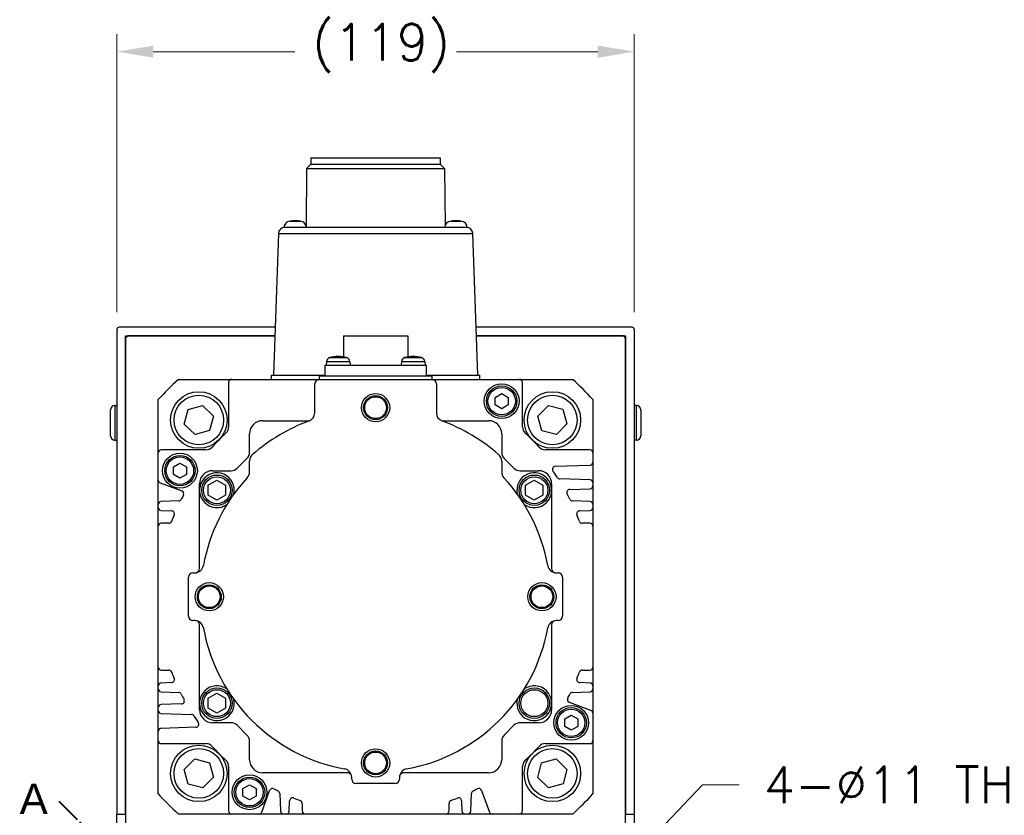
# Model space of a CAD drawing. Extents: x 25458 to 27143, y -1873 to -685.
# Tile 8 of 22: x 26738 to 26964, y -1379 to -1196. Entities that reach past the tile are written whole.
import ezdxf

# ---------------------------------------------------------------- set-up
doc = ezdxf.new("R2010")
doc.units = 0
doc.header["$LTSCALE"] = 25.4
doc.linetypes.add('CHAIN', pattern=[0.3543, 0.2362, -0.0295, 0.0591, -0.0295])
doc.layers.get('0').update_dxf_attribs({"linetype": 'CONTINUOUS'})
doc.layers.get('Defpoints').update_dxf_attribs({"linetype": 'CONTINUOUS'})
doc.layers.add('ATA-DIM', color=252, linetype='CONTINUOUS', lineweight=25)
doc.layers.add('ATA-SECTION', color=3, linetype='CHAIN', lineweight=40)
doc.styles.get("Standard").update_dxf_attribs({"font": 'simplex.shx'})
doc.styles.add('주 문자 (ISO)', font='arial.ttf')
doc.dimstyles.new('ata_A1', dxfattribs={"dimtxt": 4.2, "dimasz": 4.2, "dimexe": 2, "dimexo": 2, "dimgap": 2, "dimtad": 0, "dimtih": 1, "dimtoh": 1, "dimdec": 6, "dimdsep": 46, "dimtxsty": 'Standard', "dimcen": 0, "dimclrd": 252, "dimclre": 252, "dimclrt": 4, "dimadec": 6, "dimazin": 2, "dimtfac": 1, "dimtdec": 6, "dimtofl": 0, "dimtmove": 0, "dimatfit": 3, "dimfxl": 0, "dimtolj": 1, "dimtzin": 0, "dimlwd": 0, "dimlwe": 0, "dimarcsym": 0})

# ---------------------------------------------------------------- blocks, each defined once
blk = doc.blocks.new('*D19202')
at = {"layer": 'ATA-DIM', "color": 252, "lineweight": 0}
for p, q in [((26760.08, -1263.24), (26760.08, -1199.33)), ((26879.08, -1263.24), (26879.08, -1199.33)), ((26768.48, -1203.33), (26801.01, -1203.33)), ((26870.68, -1203.33), (26838.16, -1203.33))]:
    blk.add_line(p, q, dxfattribs=at)
at = {"layer": 'ATA-DIM', "color": 252}
for points in [[(26768.48, -1201.93), (26768.48, -1204.73), (26760.08, -1203.33)], [(26870.68, -1204.73), (26870.68, -1201.93), (26879.08, -1203.33)]]:
    blk.add_solid(points, dxfattribs=at)
at = {"layer": 'Defpoints', "color": 0}
for p in [(26879.08, -1203.33), (26760.08, -1267.24), (26879.08, -1267.24)]:
    blk.add_point(p, dxfattribs=at)
at = {"layer": 'ATA-DIM', "color": 4, "ltscale": 0.2, "insert": (26805.01, -1196.94), "char_height": 8.4, "attachment_point": 1}
blk.add_mtext('\\A1;(119)', dxfattribs=at)
blk = doc.blocks.new('*D19210')
at = {"layer": 'ATA-DIM', "color": 252, "lineweight": 0}
for p, q in [((26894.79, -1372.01), (26873.37, -1394.49)), ((26903.22, -1372.01), (26894.79, -1372.01))]:
    blk.add_line(p, q, dxfattribs=at)
at = {"layer": 'ATA-DIM', "color": 252}
blk.add_solid([(26872.36, -1393.52), (26874.38, -1395.45), (26867.57, -1400.56)], dxfattribs=at)
at = {"layer": 'Defpoints', "color": 0}
for p in [(26867.57, -1400.56), (26859.98, -1408.53)]:
    blk.add_point(p, dxfattribs=at)
at = {"layer": 'ATA-DIM', "color": 4, "ltscale": 0.2, "insert": (26945.39, -1372.01), "char_height": 8.4, "attachment_point": 5}
blk.add_mtext('4-%%c11 THRU', dxfattribs=at)

msp = doc.modelspace()

# ---------------------------------------------------------------- linework, layer by layer
for p, q in [((26804.7130709, -1229.2400297), (26803.7130709, -1230.2400297)), ((26804.7130709, -1227.7400297), (26804.7130709, -1229.2400297)), ((26804.7130709, -1227.7400297), (26834.4530709, -1227.7400297)), ((26804.7130709, -1229.2400297), (26834.4530709, -1229.2400297)), ((26834.4530709, -1227.7400297), (26834.4530709, -1229.2400297)), ((26834.4530709, -1229.2400297), (26835.4530709, -1230.2400297)), ((26803.7130709, -1230.2400297), (26803.6156972, -1243.385477)), ((26803.7130709, -1230.2400297), (26835.4530709, -1230.2400297)), ((26835.4530709, -1230.2400297), (26835.5504446, -1243.385477)), ((26799.8811771, -1242.3439837), (26802.2849647, -1242.3439837)), ((26836.8811771, -1242.3439837), (26839.2849647, -1242.3439837)), ((26797.219824, -1245.1876805), (26796.0830709, -1277.7400297)), ((26797.219824, -1245.1876805), (26841.9463178, -1245.1876805)), ((26798.4830709, -1243.7400297), (26798.7189102, -1243.7400297)), ((26798.7189102, -1243.7400297), (26840.4472316, -1243.7400297)), ((26840.4472316, -1243.7400297), (26840.6830709, -1243.7400297)), ((26843.0830709, -1277.7400297), (26841.9463178, -1245.1876805)), ((26760.0830709, -1267.2400297), (26760.0830709, -1378.7400297)), ((26796.4671993, -1266.7400297), (26760.5830709, -1266.7400297)), ((26878.5830709, -1266.7400297), (26842.6989424, -1266.7400297)), ((26879.0830709, -1267.2400297), (26879.0830709, -1378.7400297)), ((26762.0830709, -1268.7400297), (26796.3973578, -1268.7400297)), ((26762.0830709, -1269.2400297), (26762.5830709, -1268.7400297)), ((26762.0830709, -1378.7400297), (26762.0830709, -1268.7400297)), ((26762.0830709, -1269.2400297), (26762.0830709, -1400.586629)), ((26796.3973578, -1268.7400297), (26762.5830709, -1268.7400297)), ((26812.1830709, -1268.7400297), (26826.9830709, -1268.7400297)), ((26812.1830709, -1268.7400297), (26812.1830709, -1273.5489413)), ((26826.9830709, -1268.7400297), (26826.9830709, -1273.5489413)), ((26842.768784, -1268.7400297), (26877.0830709, -1268.7400297)), ((26876.5830709, -1268.7400297), (26842.768784, -1268.7400297)), ((26876.5830709, -1268.7400297), (26877.0830709, -1269.2400297)), ((26877.0830709, -1268.7400297), (26877.0830709, -1378.7400297)), ((26877.0830709, -1400.586629), (26877.0830709, -1269.2400297)), ((26808.2771956, -1274.5927808), (26808.2030709, -1275.4400297)), ((26808.2771956, -1274.5927808), (26813.6289462, -1274.5927808)), ((26808.9934436, -1273.719921), (26812.9126982, -1273.719921)), ((26813.6289462, -1274.5927808), (26813.7030709, -1275.4400297)), ((26825.5371956, -1274.5927808), (26825.4630709, -1275.4400297)), ((26825.5371956, -1274.5927808), (26830.8889462, -1274.5927808)), ((26826.2534436, -1273.719921), (26830.1726982, -1273.719921)), ((26830.8889462, -1274.5927808), (26830.9630709, -1275.4400297)), ((26807.8830709, -1275.4400297), (26807.8830709, -1277.9400297)), ((26807.8830709, -1275.4400297), (26831.2830709, -1275.4400297)), ((26831.2830709, -1277.9400297), (26831.2830709, -1275.4400297)), ((26774.237178, -1278.7400297), (26786.4816784, -1278.7400297)), ((26785.7858534, -1279.4358548), (26785.7858534, -1289.669365)), ((26786.4816784, -1278.7400297), (26806.5830709, -1278.7400297)), ((26795.5830709, -1277.7400297), (26795.5830709, -1278.7400297)), ((26795.5830709, -1277.7400297), (26807.8830709, -1277.7400297)), ((26806.5830709, -1277.9400297), (26806.5830709, -1278.7400297)), ((26806.5830709, -1277.9400297), (26832.5830709, -1277.9400297)), ((26806.5830709, -1278.7400297), (26832.5830709, -1278.7400297)), ((26831.2830709, -1277.7400297), (26843.5830709, -1277.7400297)), ((26832.5830709, -1278.7400297), (26832.5830709, -1277.9400297)), ((26832.5830709, -1278.7400297), (26852.6844617, -1278.7400297)), ((26843.5830709, -1278.7400297), (26843.5830709, -1277.7400297)), ((26852.6844617, -1278.7400297), (26864.9289637, -1278.7400297)), ((26853.3802868, -1289.669365), (26853.3802868, -1279.4358548)), ((26805.5830709, -1286.4131766), (26805.5830709, -1279.7400297)), ((26833.5830709, -1279.7400297), (26833.5830709, -1286.4131766)), ((26769.5830701, -1295.6386381), (26769.5830709, -1283.3941369)), ((26847.0830709, -1282.8740043), (26848.5830709, -1282.0079789)), ((26847.0830709, -1284.6060551), (26847.0830709, -1282.8740043)), ((26848.5830709, -1282.0079789), (26850.0830709, -1282.8740043)), ((26850.0830709, -1282.8740043), (26850.0830709, -1284.6060551)), ((26869.5830709, -1283.3941369), (26869.5830701, -1295.6386381)), ((26758.5830709, -1291.7400297), (26758.5830709, -1285.7400297)), ((26759.5830709, -1284.7400297), (26760.0830709, -1284.7400297)), ((26759.5830709, -1284.7400297), (26759.5830709, -1292.7400297)), ((26775.5851324, -1289.0028479), (26776.4567755, -1285.6502015)), ((26776.4567755, -1285.6502015), (26779.7960741, -1284.7287434)), ((26779.7960741, -1284.7287434), (26782.2637295, -1287.1599317)), ((26848.5830709, -1285.4720805), (26847.0830709, -1284.6060551)), ((26850.0830709, -1284.6060551), (26848.5830709, -1285.4720805)), ((26856.8890643, -1287.2097467), (26859.3202527, -1284.7420912)), ((26859.3202527, -1284.7420912), (26862.6728991, -1285.6137344)), ((26862.6728991, -1285.6137344), (26863.5943573, -1288.9530329)), ((26879.5830709, -1284.7400297), (26879.0830709, -1284.7400297)), ((26879.5830709, -1292.7400297), (26879.5830709, -1284.7400297)), ((26880.5830709, -1285.7400297), (26880.5830709, -1291.7400297)), ((26782.2637295, -1287.1599317), (26781.3920864, -1290.5125781)), ((26793.5830709, -1288.2400297), (26804.3970779, -1288.2400297)), ((26834.7690638, -1288.2400297), (26845.5830709, -1288.2400297)), ((26857.8105225, -1290.5490452), (26856.8890643, -1287.2097467)), ((26778.0527878, -1291.4340363), (26775.5851324, -1289.0028479)), ((26781.3920864, -1290.5125781), (26778.0527878, -1291.4340363)), ((26861.1631689, -1291.4206884), (26857.8105225, -1290.5490452)), ((26863.5943573, -1288.9530329), (26861.1631689, -1291.4206884)), ((26759.5830709, -1292.7400297), (26760.0830709, -1292.7400297)), ((26790.5830709, -1295.4916026), (26790.5830709, -1291.2400297)), ((26848.5830709, -1291.2400297), (26848.5830709, -1295.4916026)), ((26879.5830709, -1292.7400297), (26879.0830709, -1292.7400297)), ((26780.5124053, -1294.942813), (26770.2788951, -1294.942813)), ((26868.887245, -1294.942813), (26858.6537348, -1294.942813)), ((26769.5830701, -1301.9108595), (26769.5830701, -1295.6386381)), ((26787.7488573, -1299.1542433), (26789.9972844, -1296.9058162)), ((26790.5830709, -1300.0335409), (26790.5830709, -1297.5540954)), ((26848.5830709, -1297.5540954), (26848.5830709, -1300.0335409)), ((26849.1688573, -1296.9058162), (26851.4172844, -1299.1542433)), ((26869.5830701, -1295.6386381), (26869.5830701, -1297.7499878)), ((26773.0830709, -1298.8740043), (26774.5830709, -1298.0079789)), ((26773.0830709, -1300.6060551), (26773.0830709, -1298.8740043)), ((26774.5830709, -1298.0079789), (26776.0830709, -1298.8740043)), ((26776.0830709, -1298.8740043), (26776.0830709, -1300.6060551)), ((26782.0830709, -1299.7400297), (26786.3346438, -1299.7400297)), ((26852.831498, -1299.7400297), (26857.0830709, -1299.7400297)), ((26860.9158042, -1298.7246059), (26868.911529, -1298.445389)), ((26869.5830701, -1297.7499878), (26869.5830701, -1302.573014)), ((26769.5830701, -1307.5431929), (26769.5830701, -1301.9108595)), ((26774.5830709, -1301.4720805), (26773.0830709, -1300.6060551)), ((26776.0830709, -1300.6060551), (26774.5830709, -1301.4720805)), ((26781.0830709, -1303.0853292), (26783.0830709, -1301.9306287)), ((26783.0830709, -1301.9306287), (26785.0830709, -1303.0853292)), ((26854.0830709, -1303.0853292), (26856.0830709, -1301.9306287)), ((26856.0830709, -1301.9306287), (26858.0830709, -1303.0853292)), ((26868.911529, -1301.8776128), (26861.9519375, -1301.6345785)), ((26770.0409089, -1302.5647211), (26775.0124619, -1304.3742185)), ((26779.0830709, -1304.2400297), (26779.0830709, -1302.7400297)), ((26779.0830709, -1322.2400297), (26779.0830709, -1304.2400297)), ((26781.0830709, -1305.3947303), (26781.0830709, -1303.0853292)), ((26785.0830709, -1303.0853292), (26785.0830709, -1305.3947303)), ((26854.0830709, -1305.3947303), (26854.0830709, -1303.0853292)), ((26858.0830709, -1303.0853292), (26858.0830709, -1305.3947303)), ((26860.0830709, -1302.7400297), (26860.0830709, -1304.2400297)), ((26860.0830709, -1304.2400297), (26860.0830709, -1322.2400297)), ((26864.2306312, -1304.0760464), (26868.911529, -1303.9125858)), ((26869.5830701, -1302.573014), (26869.5830701, -1303.2171847)), ((26869.5830701, -1303.2171847), (26869.5830701, -1307.5431929)), ((26774.2920579, -1306.706801), (26770.2546112, -1306.8477917)), ((26783.0830709, -1306.5494308), (26781.0830709, -1305.3947303)), ((26785.0830709, -1305.3947303), (26783.0830709, -1306.5494308)), ((26856.0830709, -1306.5494308), (26854.0830709, -1305.3947303)), ((26858.0830709, -1305.3947303), (26856.0830709, -1306.5494308)), ((26868.911529, -1306.8477917), (26864.8740822, -1306.706801)), ((26769.5830701, -1308.1873636), (26769.5830701, -1307.5431929)), ((26769.5830701, -1312.5372464), (26769.5830701, -1308.1873636)), ((26770.2546112, -1308.8827648), (26772.6385019, -1308.9660121)), ((26866.5276382, -1308.9660121), (26868.911529, -1308.8827648)), ((26869.5830701, -1307.5431929), (26869.5830701, -1308.1873636)), ((26869.5830701, -1308.1873636), (26869.5830701, -1312.5372464)), ((26769.5830701, -1344.942813), (26769.5830701, -1312.5372464)), ((26772.038327, -1311.8414214), (26770.2788951, -1311.8414214)), ((26868.887245, -1311.8414214), (26867.1278131, -1311.8414214)), ((26869.5830701, -1312.5372464), (26869.5830701, -1344.942813)), ((26776.5830709, -1333.2400297), (26776.5830709, -1324.2400297)), ((26777.5830709, -1323.2400297), (26778.0040798, -1323.2400297)), ((26861.162062, -1323.2400297), (26861.5830709, -1323.2400297)), ((26862.5830709, -1324.2400297), (26862.5830709, -1333.2400297)), ((26778.0040798, -1334.2400297), (26777.5830709, -1334.2400297)), ((26779.0830709, -1353.2400297), (26779.0830709, -1335.2400297)), ((26860.0830709, -1335.2400297), (26860.0830709, -1353.2400297)), ((26861.5830709, -1334.2400297), (26861.162062, -1334.2400297)), ((26769.5830701, -1349.2926959), (26769.5830701, -1344.942813)), ((26869.5830701, -1344.942813), (26869.5830701, -1349.2926959)), ((26770.2788951, -1345.6386381), (26772.038327, -1345.6386381)), ((26867.1278131, -1345.6386381), (26868.887245, -1345.6386381)), ((26769.5830701, -1349.9368666), (26769.5830701, -1349.2926959)), ((26772.6385019, -1348.5140474), (26770.2546112, -1348.5972947)), ((26868.911529, -1348.5972947), (26866.5276382, -1348.5140474)), ((26869.5830701, -1349.2926959), (26869.5830701, -1349.9368666)), ((26769.5830701, -1354.2628748), (26769.5830701, -1349.9368666)), ((26770.2546112, -1350.6322677), (26774.2920579, -1350.7732585)), ((26781.0830709, -1352.0853292), (26783.0830709, -1350.9306287)), ((26783.0830709, -1350.9306287), (26785.0830709, -1352.0853292)), ((26864.8740822, -1350.7732585), (26868.911529, -1350.6322677)), ((26869.5830701, -1349.9368666), (26869.5830701, -1355.5692)), ((26769.5830701, -1354.9070455), (26769.5830701, -1354.2628748)), ((26774.9355089, -1353.4040131), (26770.2546112, -1353.5674736)), ((26779.0830709, -1354.7400297), (26779.0830709, -1353.2400297)), ((26781.0830709, -1354.3947303), (26781.0830709, -1352.0853292)), ((26785.0830709, -1352.0853292), (26785.0830709, -1354.3947303)), ((26860.0830709, -1353.2400297), (26860.0830709, -1354.7400297)), ((26869.1252312, -1354.9153383), (26864.1536782, -1353.105841)), ((26769.5830701, -1359.7300716), (26769.5830701, -1354.9070455)), ((26770.2546112, -1355.6024467), (26777.2142026, -1355.845481)), ((26783.0830709, -1355.5494308), (26781.0830709, -1354.3947303)), ((26785.0830709, -1354.3947303), (26783.0830709, -1355.5494308)), ((26863.0830709, -1356.8740043), (26864.5830709, -1356.0079789)), ((26864.5830709, -1356.0079789), (26866.0830709, -1356.8740043)), ((26869.5830701, -1355.5692), (26869.5830701, -1361.8414214)), ((26778.2503359, -1358.7554536), (26770.2546112, -1359.0346704)), ((26786.3346438, -1357.7400297), (26782.0830709, -1357.7400297)), ((26789.9972844, -1360.5742433), (26787.7488573, -1358.3258162)), ((26851.4172844, -1358.3258162), (26849.1688573, -1360.5742433)), ((26857.0830709, -1357.7400297), (26852.831498, -1357.7400297)), ((26863.0830709, -1358.6060551), (26863.0830709, -1356.8740043)), ((26864.5830709, -1359.4720805), (26863.0830709, -1358.6060551)), ((26866.0830709, -1358.6060551), (26864.5830709, -1359.4720805)), ((26866.0830709, -1356.8740043), (26866.0830709, -1358.6060551)), ((26769.5830701, -1361.8414214), (26769.5830701, -1359.7300716)), ((26769.5830709, -1374.0859226), (26769.5830701, -1361.8414214)), ((26770.2788951, -1362.5372464), (26780.5124053, -1362.5372464)), ((26790.5830709, -1366.2400297), (26790.5830709, -1361.9884569)), ((26848.5830709, -1361.9884569), (26848.5830709, -1366.2400297)), ((26858.6537348, -1362.5372464), (26868.887245, -1362.5372464)), ((26869.5830701, -1361.8414214), (26869.5830709, -1374.0859226)), ((26775.5717845, -1368.5270265), (26778.0029728, -1366.0593711)), ((26778.0029728, -1366.0593711), (26781.3556193, -1366.9310142)), ((26781.3556193, -1366.9310142), (26782.2770774, -1370.2703128)), ((26785.7858534, -1367.8106945), (26785.7858534, -1378.0442047)), ((26853.3802868, -1378.0442047), (26853.3802868, -1367.8106945)), ((26856.9024122, -1370.3201278), (26857.7740554, -1366.9674813)), ((26857.7740554, -1366.9674813), (26861.1133539, -1366.0460232)), ((26861.1133539, -1366.0460232), (26863.5810094, -1368.4772115)), ((26776.4932426, -1371.8663251), (26775.5717845, -1368.5270265)), ((26813.0830709, -1369.2400297), (26793.5830709, -1369.2400297)), ((26845.5830709, -1369.2400297), (26826.0830709, -1369.2400297)), ((26863.5810094, -1368.4772115), (26862.7093662, -1371.829858)), ((26779.8458891, -1372.7379682), (26776.4932426, -1371.8663251)), ((26782.2770774, -1370.2703128), (26779.8458891, -1372.7379682)), ((26789.0830709, -1372.8740043), (26790.5830709, -1372.0079789)), ((26790.5830709, -1372.0079789), (26792.0830709, -1372.8740043)), ((26814.0830709, -1370.7400297), (26814.0830709, -1370.3190208)), ((26824.0830709, -1371.7400297), (26815.0830709, -1371.7400297)), ((26825.0830709, -1370.3190208), (26825.0830709, -1370.7400297)), ((26859.3700677, -1372.7513161), (26856.9024122, -1370.3201278)), ((26862.7093662, -1371.829858), (26859.3700677, -1372.7513161)), ((26789.0830709, -1374.6060551), (26789.0830709, -1372.8740043)), ((26790.5830709, -1375.4720805), (26789.0830709, -1374.6060551)), ((26792.0830709, -1374.6060551), (26790.5830709, -1375.4720805)), ((26792.0830709, -1372.8740043), (26792.0830709, -1374.6060551)), ((26793.4077615, -1378.2821909), (26795.2172588, -1373.3106378)), ((26797.5498413, -1374.0310419), (26797.690832, -1378.0684886)), ((26841.4753081, -1378.0684886), (26841.6162988, -1374.0310419)), ((26843.9488813, -1373.3106378), (26845.7583787, -1378.2821909)), ((26799.7258051, -1378.0684886), (26799.8090524, -1375.6845979)), ((26802.6844617, -1376.2847728), (26802.6844617, -1378.0442047)), ((26836.4816784, -1378.0442047), (26836.4816784, -1376.2847728)), ((26839.3570877, -1375.6845979), (26839.440335, -1378.0684886)), ((26760.0830709, -1382.2400297), (26760.0830709, -1378.7400297)), ((26760.0830709, -1378.7400297), (26762.0830709, -1378.7400297)), ((26786.4816784, -1378.7400297), (26774.237178, -1378.7400297)), ((26792.7538998, -1378.7400297), (26786.4816784, -1378.7400297)), ((26798.3862332, -1378.7400297), (26792.7538998, -1378.7400297)), ((26799.0304039, -1378.7400297), (26798.3862332, -1378.7400297)), ((26803.3802868, -1378.7400297), (26799.0304039, -1378.7400297)), ((26835.7858534, -1378.7400297), (26803.3802868, -1378.7400297)), ((26840.1357362, -1378.7400297), (26835.7858534, -1378.7400297)), ((26840.7799069, -1378.7400297), (26840.1357362, -1378.7400297)), ((26846.4122403, -1378.7400297), (26840.7799069, -1378.7400297)), ((26852.6844617, -1378.7400297), (26846.4122403, -1378.7400297)), ((26864.9289637, -1378.7400297), (26852.6844617, -1378.7400297)), ((26877.0830709, -1378.7400297), (26879.0830709, -1378.7400297)), ((26879.0830709, -1378.7400297), (26879.0830709, -1382.2400297))]:
    msp.add_line(p, q)
for centre, radius in [((26778.924431, -1288.0813898), 6.5), ((26848.5830709, -1283.7400297), 4), ((26848.5830709, -1283.7400297), 3.5), ((26848.5830709, -1283.7400297), 3.15), ((26860.2417108, -1288.0813898), 6.5), ((26778.924431, -1288.0813898), 5.7), ((26819.5830709, -1285.2400297), 3.25), ((26819.5830709, -1285.2400297), 2.75), ((26819.5830709, -1285.2400297), 2.5), ((26860.2417108, -1288.0813898), 5.7), ((26774.5830709, -1299.7400297), 4), ((26774.5830709, -1299.7400297), 3.5), ((26774.5830709, -1299.7400297), 3.15), ((26783.0830709, -1304.2400297), 3.5), ((26783.0830709, -1304.2400297), 3.1), ((26856.0830709, -1304.2400297), 3.5), ((26856.0830709, -1304.2400297), 3.1), ((26781.3330709, -1328.7400297), 3.25), ((26781.3330709, -1328.7400297), 2.75), ((26781.3330709, -1328.7400297), 2.5), ((26857.8330709, -1328.7400297), 3.25), ((26857.8330709, -1328.7400297), 2.75), ((26857.8330709, -1328.7400297), 2.5), ((26783.0830709, -1353.2400297), 3.5), ((26856.0830709, -1353.2400297), 3.5), ((26783.0830709, -1353.2400297), 3.1), ((26856.0830709, -1353.2400297), 3.1), ((26864.5830709, -1357.7400297), 4), ((26864.5830709, -1357.7400297), 3.5), ((26864.5830709, -1357.7400297), 3.15), ((26778.924431, -1369.3986696), 6.5), ((26860.2417108, -1369.3986696), 6.5), ((26778.924431, -1369.3986696), 5.7), ((26819.5830709, -1366.9900297), 3.25), ((26819.5830709, -1366.9900297), 2.75), ((26819.5830709, -1366.9900297), 2.5), ((26860.2417108, -1369.3986696), 5.7), ((26790.5830709, -1373.7400297), 4), ((26790.5830709, -1373.7400297), 3.5), ((26790.5830709, -1373.7400297), 3.15)]:
    msp.add_circle(centre, radius)
for centre, radius, start, end in [((26799.9796858, -1243.8407455), 1.5, 93.765468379, 176.150043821), ((26801.0830709, -1249.2400297), 7, 80.113375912, 99.886624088), ((26802.1864559, -1243.8407455), 1.5, 3.849956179, 86.234531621), ((26836.9796858, -1243.8407455), 1.5, 93.765468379, 176.150043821), ((26838.0830709, -1249.2400297), 7, 80.113375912, 99.886624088), ((26839.1864559, -1243.8407455), 1.5, 3.849956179, 86.234531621), ((26798.7189102, -1245.2400297), 1.5, 90, 178), ((26840.4472316, -1245.2400297), 1.5, 2, 90), ((26760.5830709, -1267.2400297), 0.5, 90, 180), ((26878.5830709, -1267.2400297), 0.5, 0, 90), ((26809.2733903, -1274.6799366), 1, 106.257021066, 175), ((26810.9530709, -1280.4400297), 7, 73.742973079, 106.257026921), ((26812.6327515, -1274.6799366), 1, 5, 73.742978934), ((26826.5333903, -1274.6799366), 1, 106.257021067, 175), ((26828.2130709, -1280.4400297), 7, 73.742973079, 106.257026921), ((26829.8927515, -1274.6799366), 1, 5, 73.742978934), ((26819.5830709, -1328.7400297), 67.5, 132.205446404, 137.794553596), ((26786.4816784, -1279.4358548), 0.695825, 89.999999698, 180), ((26806.5830709, -1279.7400297), 1, 90, 180), ((26832.5830709, -1279.7400297), 1, 0, 90), ((26852.6844617, -1279.4358548), 0.6958251, 0, 90.000000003), ((26819.5830709, -1328.7400297), 67.5, 42.205446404, 47.794553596), ((26759.5830709, -1285.7400297), 1, 90, 180), ((26879.5830709, -1285.7400297), 1, 0, 90), ((26793.5830709, -1291.2400297), 3, 90, 180), ((26819.5830709, -1328.7400297), 43.25, 110.707124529, 130.885192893), ((26803.5830709, -1286.4131766), 2, 290.707124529, 0), ((26835.5830709, -1286.4131766), 2, 180, 249.292875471), ((26819.5830709, -1328.7400297), 43.25, 49.114807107, 69.292875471), ((26845.5830709, -1291.2400297), 3, 0, 90), ((26783.7977818, -1289.669365), 1.9880716, 312.486940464, 0), ((26855.3683583, -1289.669365), 1.9880716, 180, 227.513059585), ((26759.5830709, -1291.7400297), 1, 180, 270), ((26819.5830701, -1328.7400297), 50.9940358, 132.486940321, 137.513059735), ((26819.58307, -1328.7400297), 50.9940358, 42.486939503, 47.513059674), ((26879.5830709, -1291.7400297), 1, 270, 0), ((26770.2788951, -1295.6386381), 0.6958251, 90.00000122, 180), ((26780.5124053, -1292.9547415), 1.9880716, 269.99999977, 317.513059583), ((26858.6537348, -1292.9547415), 1.9880716, 222.486959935, 270.000000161), ((26868.887245, -1295.6386381), 0.6958251, 0, 90), ((26788.5830709, -1295.4916026), 2, 315, 0), ((26792.5830709, -1297.5540954), 2, 130.885192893, 180), ((26846.5830709, -1297.5540954), 2, 0, 49.114807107), ((26850.5830709, -1295.4916026), 2, 180, 225), ((26782.0830709, -1302.7400297), 3, 90, 180), ((26786.3346438, -1297.7400297), 2, 270, 315), ((26852.831498, -1297.7400297), 2, 225, 270), ((26857.0830709, -1302.7400297), 3, 0, 90), ((26860.9400882, -1299.420007), 0.6958251, 91.999999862, 215.334701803), ((26819.5830701, -1328.7400297), 50, 33.256317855, 35.334701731), ((26868.887245, -1297.7499878), 0.6958251, 271.999999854, 0), ((26770.2788951, -1301.9108595), 0.695825, 179.999998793, 249.999999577), ((26783.0830709, -1304.2400297), 4, 347.077132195, 305.181246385), ((26819.5830709, -1328.7400297), 40.25, 137.199825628, 169.77496314), ((26788.5830709, -1300.0335409), 2, 317.199850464, 0), ((26850.5830709, -1300.0335409), 2, 180, 222.800173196), ((26819.5830709, -1328.7400297), 40.25, 10.22503686, 42.800173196), ((26856.0830709, -1304.2400297), 4, 234.818753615, 192.922867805), ((26861.9762214, -1300.9391773), 0.695825, 213.25631749, 267.999999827), ((26868.887245, -1302.573014), 0.6958251, 0, 88.000000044), ((26774.7744758, -1305.0280801), 0.695825, 332.11296468, 69.999999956), ((26864.2549152, -1304.7714476), 0.6958251, 91.999999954, 208.223150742), ((26868.887245, -1303.2171847), 0.6958251, 271.999999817, 0), ((26774.267774, -1306.0113998), 0.6958251, 271.999999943, 333.356032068), ((26819.58307, -1328.7400298), 50, 152.112964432, 153.363294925), ((26819.58307, -1328.7400297), 50, 26.636804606, 28.215582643), ((26864.8983661, -1306.0113998), 0.695825, 206.636804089, 267.999999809), ((26770.2788951, -1307.5431929), 0.6958251, 92.000000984, 180), ((26770.2788951, -1308.1873636), 0.695825, 179.999999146, 268.000000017), ((26772.6142179, -1309.6614132), 0.6958251, 337.893147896, 88.000000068), ((26866.5519222, -1309.6614132), 0.6958251, 91.999999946, 202.104765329), ((26868.887245, -1307.5431929), 0.6958251, 0, 88.000000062), ((26868.887245, -1308.1873636), 0.6958251, 271.99999981, 0), ((26819.58307, -1328.7400298), 50, 157.893147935, 159.692475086), ((26819.5830701, -1328.7400298), 50, 20.307524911, 22.106881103), ((26770.2788951, -1312.5372464), 0.6958251, 90, 180), ((26772.038327, -1311.1455963), 0.695825, 269.99999962, 339.692474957), ((26867.1278131, -1311.1455963), 0.6958251, 200.307525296, 270.000000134), ((26868.887245, -1312.5372464), 0.6958251, 0, 90), ((26778.0040798, -1321.2400297), 2, 270, 349.77496314), ((26778.0830709, -1322.2400297), 1, 280.907887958, 0), ((26861.162062, -1321.2400297), 2, 190.22503686, 270), ((26861.0830709, -1322.2400297), 1, 180, 259.092112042), ((26777.5830709, -1324.2400297), 1, 90, 180), ((26861.5830709, -1324.2400297), 1, 0, 90), ((26777.5830709, -1333.2400297), 1, 180, 270), ((26861.5830709, -1333.2400297), 1, 270, 0), ((26778.0040798, -1336.2400297), 2, 10.22503686, 90), ((26778.0830709, -1335.2400297), 1, 0, 79.092112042), ((26819.5830709, -1328.7400297), 40.25, 190.22503686, 259.77496314), ((26819.5830709, -1328.7400297), 40.25, 280.22503686, 349.77496314), ((26861.162062, -1336.2400297), 2, 90, 169.77496314), ((26861.0830709, -1335.2400297), 1, 100.907887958, 180), ((26770.2788951, -1344.942813), 0.695825, 180, 270), ((26868.887245, -1344.942813), 0.695825, 270, 0), ((26772.038327, -1346.3344631), 0.6958251, 20.307524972, 90.000000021), ((26819.58307, -1328.7400296), 50, 200.307524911, 202.106909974), ((26819.5830701, -1328.7400296), 50, 337.893147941, 339.692475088), ((26867.1278131, -1346.3344631), 0.6958251, 89.999999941, 159.692475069), ((26770.2788951, -1349.2926959), 0.6958251, 92.000000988, 180), ((26772.6142179, -1347.8186462), 0.6958251, 271.999999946, 22.102690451), ((26783.0830709, -1353.2400297), 4, 54.818753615, 12.922867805), ((26856.0830709, -1353.2400297), 4, 167.077132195, 125.181246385), ((26866.5519222, -1347.8186462), 0.695825, 157.893147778, 268.00000011), ((26868.887245, -1349.2926959), 0.6958251, 0, 88.000000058), ((26770.2788951, -1349.9368666), 0.695825, 179.999999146, 267.999999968), ((26774.267774, -1351.4686597), 0.695825, 26.636804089, 87.999999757), ((26819.5830701, -1328.7400298), 50, 206.636804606, 208.215804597), ((26819.5830701, -1328.7400296), 50, 332.112964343, 333.363294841), ((26864.8983661, -1351.4686597), 0.6958251, 91.999999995, 153.356031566), ((26868.887245, -1349.9368666), 0.6958251, 271.999999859, 0), ((26770.2788951, -1354.2628748), 0.6958251, 92.000000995, 180), ((26774.9112249, -1352.7086119), 0.6958251, 271.999999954, 28.207201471), ((26864.3916644, -1352.4519793), 0.695825, 152.112964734, 249.999999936), ((26770.2788951, -1354.9070455), 0.695825, 179.999999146, 268.000000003), ((26777.1899187, -1356.5408821), 0.6958251, 33.256263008, 88.0000004), ((26819.58307, -1328.7400297), 50, 213.256318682, 215.334701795), ((26782.0830709, -1354.7400297), 3, 180, 270), ((26857.0830709, -1354.7400297), 3, 270, 0), ((26868.887245, -1355.5692), 0.6958251, 0, 69.999999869), ((26778.226052, -1358.0600524), 0.6958251, 271.999999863, 35.334701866), ((26786.3346438, -1359.7400297), 2, 45, 90), ((26852.831498, -1359.7400297), 2, 90, 135), ((26770.2788951, -1359.7300716), 0.6958251, 92.000001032, 180), ((26788.5830709, -1361.9884569), 2, 0, 45), ((26850.5830709, -1361.9884569), 2, 135, 180), ((26770.2788951, -1361.8414214), 0.695825, 180, 270), ((26780.5124053, -1364.525318), 1.9880716, 42.486906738, 90.000000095), ((26819.5830701, -1328.7400298), 50.9940358, 222.48694157, 227.513059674), ((26819.58307, -1328.7400298), 50.9940358, 312.486940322, 317.513059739), ((26858.6537348, -1364.525318), 1.9880716, 89.999999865, 137.513059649), ((26868.887245, -1361.8414214), 0.695825, 269.999999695, 0), ((26783.7977818, -1367.8106945), 1.9880716, 0, 47.513059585), ((26793.5830709, -1366.2400297), 3, 180, 270), ((26845.5830709, -1366.2400297), 3, 270, 0), ((26855.3683583, -1367.8106945), 1.9880716, 132.486940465, 180), ((26812.0830709, -1370.3190208), 2, 0, 79.77496314), ((26813.0830709, -1370.2400297), 1, 10.907887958, 90), ((26827.0830709, -1370.3190208), 2, 100.22503686, 180), ((26826.0830709, -1370.2400297), 1, 90, 169.092112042), ((26815.0830709, -1370.7400297), 1, 180, 270), ((26824.0830709, -1370.7400297), 1, 270, 0), ((26819.5830709, -1328.7400297), 67.5, 222.205446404, 227.794553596), ((26795.8711205, -1373.548624), 0.6958251, 62.112885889, 159.999999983), ((26819.5830705, -1328.7400299), 50, 242.112965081, 243.363177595), ((26796.8544401, -1374.0553258), 0.695825, 1.999999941, 63.364431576), ((26842.3117, -1374.0553258), 0.695825, 116.636805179, 178.000000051), ((26819.5830697, -1328.7400299), 50, 296.63680519, 297.887036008), ((26843.2950197, -1373.548624), 0.695825, 19.999999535, 117.88703607), ((26819.5830709, -1328.7400297), 67.5, 312.205446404, 317.794553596), ((26800.5044536, -1375.7088819), 0.6958251, 67.893203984, 177.999999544), ((26819.5830703, -1328.7400298), 50, 247.893146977, 249.692365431), ((26801.9886367, -1376.2847728), 0.6958251, 0, 69.700340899), ((26837.1775035, -1376.2847728), 0.6958251, 110.307524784, 180), ((26819.58307, -1328.7400298), 50, 290.307524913, 292.106852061), ((26838.6616866, -1375.7088818), 0.695825, 1.999999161, 112.106852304), ((26786.4816784, -1378.0442047), 0.6958251, 180, 270), ((26792.7538998, -1378.0442047), 0.695825, 269.99999996, 340.000000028), ((26798.3862332, -1378.0442047), 0.6958251, 182.000001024, 270.000000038), ((26799.0304039, -1378.0442047), 0.695825, 270.000000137, 357.999999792), ((26803.3802868, -1378.0442047), 0.6958251, 180, 270.000000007), ((26835.7858534, -1378.0442047), 0.695825, 269.999999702, 0), ((26840.1357362, -1378.0442047), 0.6958251, 182.000000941, 270.000000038), ((26840.7799069, -1378.0442047), 0.695825, 269.999998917, 358.000000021), ((26846.4122403, -1378.0442047), 0.695825, 199.999999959, 270.000000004), ((26852.6844617, -1378.0442047), 0.695825, 269.999999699, 0)]:
    msp.add_arc(centre, radius, start, end)
at = {"layer": 'ATA-SECTION'}
msp.add_line((26746.7265684, -1375.7743693), (26753.8426164, -1382.901079), dxfattribs=at)

# ---------------------------------------------------------------- texts
at = {"layer": 'ATA-SECTION', "insert": (26737.6811682, -1378.7748205), "char_height": 6.9999999, "attachment_point": 7, "style": '주 문자 (ISO)'}
msp.add_mtext('A', dxfattribs=at)

# ---------------------------------------------------------------- dimensions: what is measured, and where the dimension line sits
at = {"layer": 'ATA-DIM'}
dim = msp.add_linear_dim(base=(26879.0830709, -1203.327899), p1=(26760.0830709, -1267.2400297), p2=(26879.0830709, -1267.2400297), angle=180, text='(<>)', dimstyle='ata_A1', override={"dimscale": 2, "dimdec": 3, "dimtol": 0, "dimlim": 0, "dimtp": 0, "dimtm": 0, "dimtfac": 0.857143, "dimtdec": 2, "dimtolj": 1, "dimtzin": 0}, dxfattribs=at)
dim.commit()
dim.dimension.update_dxf_attribs({"geometry": '*D19202', "text_midpoint": (26819.5830709, -1203.327899), "dimtype": 160})
dim = msp.add_diameter_dim_2p(p1=(26859.9821903, -1408.5267555), p2=(26867.5722992, -1400.5649563), text='4-<> THRU', dimstyle='ata_A1', override={"dimscale": 2, "dimtp": 0.1, "dimtm": 0.1, "dimtfac": 0.71, "dimtdec": 3, "dimtolj": 0, "dimtzin": 8}, dxfattribs=at)
dim.commit()
dim.dimension.update_dxf_attribs({"geometry": '*D19210', "text_midpoint": (26945.3939721, -1372.0102283), "dimtype": 163})

doc.saveas('drawing.dxf')
